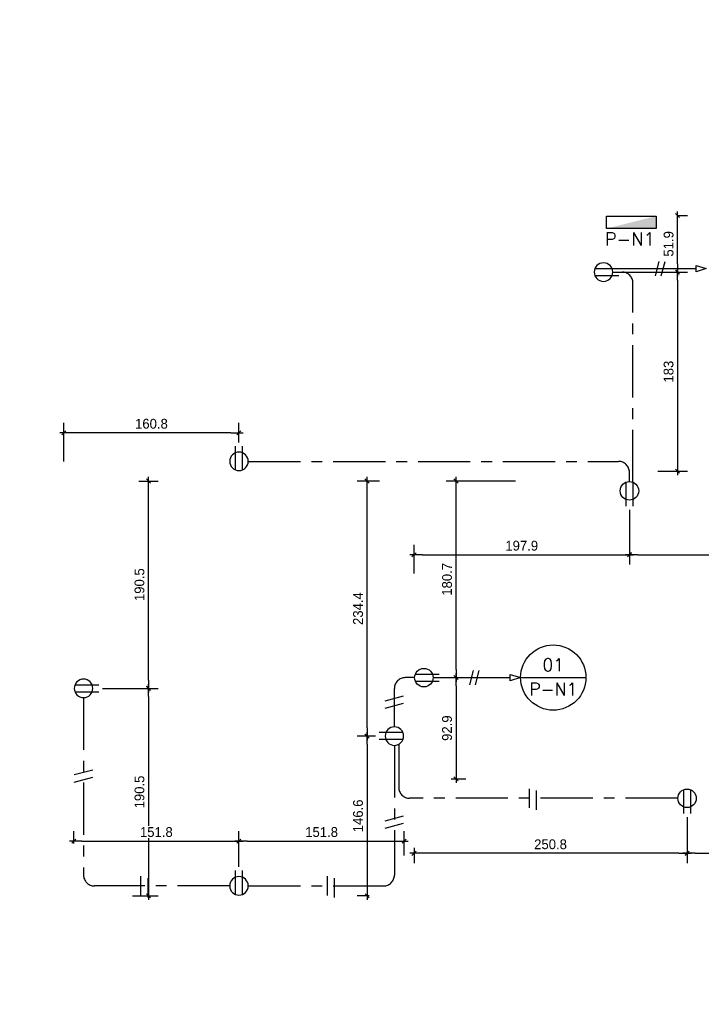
# Model space of a CAD drawing. Header units: millimetres. Extents: x 19439 to 19711, y 4351 to 4752.
# Tile 6 of 256: x 19463.34 to 19469.6, y 4514.88 to 4523.93. Entities that reach past the tile are written whole.
import ezdxf
from ezdxf.enums import TextEntityAlignment as Align

# ---------------------------------------------------------------- set-up
doc = ezdxf.new("R2010")
doc.units = ezdxf.units.MM
doc.linetypes.add('ACAD_ISO04W100', pattern=[30, 24, -3, 0, -3])
for name, color, linetype in [('0 @ 0.5', 7, 'Continuous'), ('cotas', 1, 'Continuous'), ('cotas @ 500', 1, 'Continuous'), ('E-NOTE', 2, 'Continuous'), ('E-POWER', 4, 'Continuous'), ('E-POWER-CIRC', 3, 'ACAD_ISO04W100'), ('Simbols', 3, 'Continuous')]:
    doc.layers.add(name, color=color, linetype=linetype)
doc.styles.add('century gothic', font='GOTHIC.TTF')
doc.styles.add('JACFER', font='romans.shx', dxfattribs={"oblique": 15})
doc.styles.add('ROMAN-S', font='romans.shx', dxfattribs={"oblique": 15})
doc.dimstyles.new('ANOTATIVE 100 SMCONSTRUCCIONES', dxfattribs={"dimscale": 0, "dimtxt": 0.18, "dimasz": 0.15, "dimexe": 0.18, "dimexo": 0.09, "dimgap": 0.1, "dimtad": 1, "dimzin": 0, "dimdsep": 46, "dimtxsty": 'century gothic', "dimblk1": 'FLECHA1', "dimblk2": 'FLECHA1', "dimsah": 1, "dimcen": 0.18, "dimdle": 0.075, "dimclrd": 1, "dimclre": 1, "dimclrt": 2, "dimaunit": 1, "dimadec": 0, "dimazin": 0, "dimtfac": 0.75, "dimtix": 1, "dimtmove": 2, "dimatfit": 3, "dimfxl": 0.09, "dimtvp": 1.5, "dimtfill": 1, "dimtolj": 1, "dimtzin": 0, "dimarcsym": 0})
doc.dimstyles.new('ANOTATIVE CM SMCONSTRUCCIONES', dxfattribs={"dimscale": 0, "dimtxt": 0.18, "dimasz": 0.15, "dimexe": 0.18, "dimexo": 0.18, "dimgap": 0.07, "dimtad": 1, "dimdec": 1, "dimlfac": 100, "dimdsep": 46, "dimtxsty": 'century gothic', "dimblk1": 'FLECHA1', "dimblk2": 'FLECHA1', "dimsah": 1, "dimcen": 0.18, "dimdle": 0.075, "dimclrd": 1, "dimclre": 1, "dimclrt": 2, "dimaunit": 1, "dimadec": 0, "dimazin": 2, "dimtfac": 0.75, "dimtdec": 1, "dimtix": 1, "dimtmove": 2, "dimatfit": 3, "dimfxl": 0.09, "dimtvp": 1.5, "dimtfill": 1, "dimtolj": 1, "dimtzin": 0, "dimarcsym": 0})

# ---------------------------------------------------------------- blocks, each defined once
blk = doc.blocks.new('FLECHA1')
at = {"color": 4}
blk.add_line((-0.24618, -0.24808), (0.24808, 0.25), dxfattribs=at)
at = {"color": 1}
blk.add_line((-1, 0), (0.49616, 0), dxfattribs=at)
blk = doc.blocks.new('*D467')
at = {"layer": 'cotas', "color": 1, "lineweight": -2, "transparency": 16777216}
for p, q in [((19614.326, 4625.8448), (19614.326, 4700.8448)), ((19570.9836, 4550.8448), (19524.326, 4550.8448)), ((19614.326, 4548.4298), (19614.326, 4550.8448)), ((19570.5339, 4548.4298), (19524.326, 4548.4298)), ((19614.326, 4473.4298), (19614.326, 4398.4298))]:
    blk.add_line(p, q, dxfattribs=at)
at = {"layer": 'Defpoints', "color": 0, "transparency": 16777216}
for p in [(19614.326, 4550.8448), (19615.9836, 4550.8448), (19615.5339, 4548.4298)]:
    blk.add_point(p, dxfattribs=at)
at = {"layer": 'cotas', "color": 1, "lineweight": -2, "transparency": 16777216, "xscale": 75, "yscale": 75, "zscale": 75}
for p, rotation in [((19614.326, 4550.8448), 270), ((19614.326, 4548.4298), 90)]:
    blk.add_blockref('FLECHA1', p, dxfattribs=dict(at, rotation=rotation))
at = {"layer": 'cotas', "color": 2, "transparency": 16777216, "insert": (19517.3376, 4549.6373), "char_height": 90, "attachment_point": 5, "rotation": 90, "style": 'century gothic', "bg_fill": 3, "box_fill_scale": 1.1, "bg_fill_color": 256, "bg_fill_true_color": 13158600, "bg_fill_transparency": 0}
blk.add_mtext('\\A1;2.42', dxfattribs=at)
blk = doc.blocks.new('TOMACORRIENTE')
at = {"layer": 'E-POWER', "ltscale": 0.5}
for p, q in [((11.83, 15.92), (11.83, 16.243)), ((11.924, 15.92), (11.924, 16.243))]:
    blk.add_line(p, q, dxfattribs=at)
blk.add_circle((11.877, 16.036), 0.125, dxfattribs=at)
blk = doc.blocks.new('*D437')
at = {"color": 1, "lineweight": -2, "transparency": 16777216}
for p, q in [((19464.4311, 4519.6925), (19464.6102, 4519.6925)), ((19464.5202, 4517.8625), (19464.5202, 4519.6175)), ((19464.0987, 4517.7875), (19464.6102, 4517.7875))]:
    blk.add_line(p, q, dxfattribs=at)
at = {"layer": 'Defpoints', "color": 0, "transparency": 16777216}
for p in [(19464.3411, 4519.6925), (19464.5202, 4519.6925), (19464.0087, 4517.7875)]:
    blk.add_point(p, dxfattribs=at)
at = {"color": 1, "lineweight": -2, "transparency": 16777216, "xscale": 0.075, "yscale": 0.075, "zscale": 0.075}
for p, rotation in [((19464.5202, 4519.6925), 90), ((19464.5202, 4517.7875), 270)]:
    blk.add_blockref('FLECHA1', p, dxfattribs=dict(at, rotation=rotation))
at = {"color": 2, "transparency": 16777216, "insert": (19464.4379, 4518.74), "char_height": 0.09, "attachment_point": 5, "rotation": 90, "style": 'century gothic', "bg_fill": 3, "box_fill_scale": 1.1, "bg_fill_color": 256, "bg_fill_true_color": 13158600, "bg_fill_transparency": 0}
blk.add_mtext('\\A1;190.5', dxfattribs=at)
blk = doc.blocks.new('*D438')
at = {"color": 1, "lineweight": -2, "transparency": 16777216}
for p, q in [((19464.0987, 4517.7875), (19464.6102, 4517.7875)), ((19464.5202, 4517.7125), (19464.5202, 4515.9575)), ((19464.3753, 4515.8825), (19464.6102, 4515.8825))]:
    blk.add_line(p, q, dxfattribs=at)
at = {"layer": 'Defpoints', "color": 0, "transparency": 16777216}
for p in [(19464.0087, 4517.7875), (19464.2853, 4515.8825), (19464.5202, 4515.8825)]:
    blk.add_point(p, dxfattribs=at)
at = {"color": 1, "lineweight": -2, "transparency": 16777216, "xscale": 0.075, "yscale": 0.075, "zscale": 0.075}
for p, rotation in [((19464.5202, 4517.7875), 90), ((19464.5202, 4515.8825), 270)]:
    blk.add_blockref('FLECHA1', p, dxfattribs=dict(at, rotation=rotation))
at = {"color": 2, "transparency": 16777216, "insert": (19464.4379, 4516.835), "char_height": 0.09, "attachment_point": 5, "rotation": 90, "style": 'century gothic', "bg_fill": 3, "box_fill_scale": 1.1, "bg_fill_color": 256, "bg_fill_true_color": 13158600, "bg_fill_transparency": 0}
blk.add_mtext('\\A1;190.5', dxfattribs=at)
blk = doc.blocks.new('*D439')
at = {"color": 1, "lineweight": -2, "transparency": 16777216}
for p, q in [((19463.8337, 4516.3622), (19463.8337, 4516.4745)), ((19465.3518, 4516.1475), (19465.3518, 4516.4745)), ((19463.9087, 4516.3845), (19465.2768, 4516.3845))]:
    blk.add_line(p, q, dxfattribs=at)
at = {"layer": 'Defpoints', "color": 0, "transparency": 16777216}
for p in [(19465.3518, 4516.3845), (19463.8337, 4516.2722), (19465.3518, 4516.0575)]:
    blk.add_point(p, dxfattribs=at)
at = {"color": 1, "lineweight": -2, "transparency": 16777216, "xscale": 0.075, "yscale": 0.075, "zscale": 0.075, "rotation": 180}
blk.add_blockref('FLECHA1', (19463.8337, 4516.3845), dxfattribs=at)
at = {"color": 1, "lineweight": -2, "transparency": 16777216, "xscale": 0.075, "yscale": 0.075, "zscale": 0.075}
blk.add_blockref('FLECHA1', (19465.3518, 4516.3845), dxfattribs=at)
at = {"color": 2, "transparency": 16777216, "insert": (19464.5928, 4516.4668), "char_height": 0.09, "attachment_point": 5, "style": 'century gothic', "bg_fill": 3, "box_fill_scale": 1.1, "bg_fill_color": 256, "bg_fill_true_color": 13158600, "bg_fill_transparency": 0}
blk.add_mtext('\\A1;151.8', dxfattribs=at)
blk = doc.blocks.new('*D440')
at = {"color": 1, "lineweight": -2, "transparency": 16777216}
for p, q in [((19465.3518, 4516.1475), (19465.3518, 4516.4745)), ((19466.8699, 4516.2522), (19466.8699, 4516.4745)), ((19465.4268, 4516.3845), (19466.7949, 4516.3845))]:
    blk.add_line(p, q, dxfattribs=at)
at = {"layer": 'Defpoints', "color": 0, "transparency": 16777216}
for p in [(19466.8699, 4516.3845), (19466.8699, 4516.1622), (19465.3518, 4516.0575)]:
    blk.add_point(p, dxfattribs=at)
at = {"color": 1, "lineweight": -2, "transparency": 16777216, "xscale": 0.075, "yscale": 0.075, "zscale": 0.075, "rotation": 180}
blk.add_blockref('FLECHA1', (19465.3518, 4516.3845), dxfattribs=at)
at = {"color": 1, "lineweight": -2, "transparency": 16777216, "xscale": 0.075, "yscale": 0.075, "zscale": 0.075}
blk.add_blockref('FLECHA1', (19466.8699, 4516.3845), dxfattribs=at)
at = {"color": 2, "transparency": 16777216, "insert": (19466.1109, 4516.4668), "char_height": 0.09, "attachment_point": 5, "style": 'century gothic', "bg_fill": 3, "box_fill_scale": 1.1, "bg_fill_color": 256, "bg_fill_true_color": 13158600, "bg_fill_transparency": 0}
blk.add_mtext('\\A1;151.8', dxfattribs=at)
blk = doc.blocks.new('*D441')
at = {"color": 1, "lineweight": -2, "transparency": 16777216}
for p, q in [((19466.6049, 4517.3485), (19466.4382, 4517.3485)), ((19466.5282, 4517.2735), (19466.5282, 4515.9575)), ((19466.5483, 4515.8825), (19466.4382, 4515.8825))]:
    blk.add_line(p, q, dxfattribs=at)
at = {"layer": 'Defpoints', "color": 0, "transparency": 16777216}
for p in [(19466.6949, 4517.3485), (19466.5282, 4515.8825), (19466.6383, 4515.8825)]:
    blk.add_point(p, dxfattribs=at)
at = {"color": 1, "lineweight": -2, "transparency": 16777216, "xscale": 0.075, "yscale": 0.075, "zscale": 0.075}
for p, rotation in [((19466.5282, 4517.3485), 90), ((19466.5282, 4515.8825), 270)]:
    blk.add_blockref('FLECHA1', p, dxfattribs=dict(at, rotation=rotation))
at = {"color": 2, "transparency": 16777216, "insert": (19466.4459, 4516.6155), "char_height": 0.09, "attachment_point": 5, "rotation": 90, "style": 'century gothic', "bg_fill": 3, "box_fill_scale": 1.1, "bg_fill_color": 256, "bg_fill_true_color": 13158600, "bg_fill_transparency": 0}
blk.add_mtext('\\A1;146.6', dxfattribs=at)
blk = doc.blocks.new('*D442')
at = {"color": 1, "lineweight": -2, "transparency": 16777216}
for p, q in [((19466.6415, 4519.6925), (19466.4382, 4519.6925)), ((19466.5282, 4517.4235), (19466.5282, 4519.6175)), ((19466.6049, 4517.3485), (19466.4382, 4517.3485))]:
    blk.add_line(p, q, dxfattribs=at)
at = {"layer": 'Defpoints', "color": 0, "transparency": 16777216}
for p in [(19466.5282, 4519.6925), (19466.7315, 4519.6925), (19466.6949, 4517.3485)]:
    blk.add_point(p, dxfattribs=at)
at = {"color": 1, "lineweight": -2, "transparency": 16777216, "xscale": 0.075, "yscale": 0.075, "zscale": 0.075}
for p, rotation in [((19466.5282, 4519.6925), 90), ((19466.5282, 4517.3485), 270)]:
    blk.add_blockref('FLECHA1', p, dxfattribs=dict(at, rotation=rotation))
at = {"color": 2, "transparency": 16777216, "insert": (19466.4459, 4518.5205), "char_height": 0.09, "attachment_point": 5, "rotation": 90, "style": 'century gothic', "bg_fill": 3, "box_fill_scale": 1.1, "bg_fill_color": 256, "bg_fill_true_color": 13158600, "bg_fill_transparency": 0}
blk.add_mtext('\\A1;234.4', dxfattribs=at)
blk = doc.blocks.new('*D443')
at = {"color": 1, "lineweight": -2, "transparency": 16777216}
for p, q in [((19468.9387, 4519.4275), (19468.9387, 4518.9255)), ((19466.9599, 4518.8421), (19466.9599, 4519.1055)), ((19467.0349, 4519.0155), (19468.8637, 4519.0155))]:
    blk.add_line(p, q, dxfattribs=at)
at = {"layer": 'Defpoints', "color": 0, "transparency": 16777216}
for p in [(19468.9387, 4519.5175), (19468.9387, 4519.0155), (19466.9599, 4518.7521)]:
    blk.add_point(p, dxfattribs=at)
at = {"color": 1, "lineweight": -2, "transparency": 16777216, "xscale": 0.075, "yscale": 0.075, "zscale": 0.075, "rotation": 180}
blk.add_blockref('FLECHA1', (19466.9599, 4519.0155), dxfattribs=at)
at = {"color": 1, "lineweight": -2, "transparency": 16777216, "xscale": 0.075, "yscale": 0.075, "zscale": 0.075}
blk.add_blockref('FLECHA1', (19468.9387, 4519.0155), dxfattribs=at)
at = {"color": 2, "transparency": 16777216, "insert": (19467.9493, 4519.0978), "char_height": 0.09, "attachment_point": 5, "style": 'century gothic', "bg_fill": 3, "box_fill_scale": 1.1, "bg_fill_color": 256, "bg_fill_true_color": 13158600, "bg_fill_transparency": 0}
blk.add_mtext('\\A1;197.9', dxfattribs=at)
blk = doc.blocks.new('*D444')
at = {"color": 1, "lineweight": -2, "transparency": 16777216}
for p, q in [((19470.8074, 4519.5893), (19470.8074, 4518.9255)), ((19468.9387, 4519.4275), (19468.9387, 4518.9255)), ((19469.0137, 4519.0155), (19470.7324, 4519.0155))]:
    blk.add_line(p, q, dxfattribs=at)
at = {"layer": 'Defpoints', "color": 0, "transparency": 16777216}
for p in [(19470.8074, 4519.6793), (19468.9387, 4519.5175), (19470.8074, 4519.0155)]:
    blk.add_point(p, dxfattribs=at)
at = {"color": 1, "lineweight": -2, "transparency": 16777216, "xscale": 0.075, "yscale": 0.075, "zscale": 0.075, "rotation": 180}
blk.add_blockref('FLECHA1', (19468.9387, 4519.0155), dxfattribs=at)
at = {"color": 1, "lineweight": -2, "transparency": 16777216, "xscale": 0.075, "yscale": 0.075, "zscale": 0.075}
blk.add_blockref('FLECHA1', (19470.8074, 4519.0155), dxfattribs=at)
at = {"color": 2, "transparency": 16777216, "insert": (19469.8731, 4519.0978), "char_height": 0.09, "attachment_point": 5, "style": 'century gothic', "bg_fill": 3, "box_fill_scale": 1.1, "bg_fill_color": 256, "bg_fill_true_color": 13158600, "bg_fill_transparency": 0}
blk.add_mtext('\\A1;186.9', dxfattribs=at)
blk = doc.blocks.new('*D445')
at = {"color": 1, "lineweight": -2, "transparency": 16777216}
for p, q in [((19469.4679, 4516.6025), (19469.4679, 4516.182)), ((19466.9599, 4516.3226), (19466.9599, 4516.182)), ((19469.3929, 4516.272), (19467.0349, 4516.272))]:
    blk.add_line(p, q, dxfattribs=at)
at = {"layer": 'Defpoints', "color": 0, "transparency": 16777216}
for p in [(19469.4679, 4516.6925), (19466.9599, 4516.4126), (19466.9599, 4516.272)]:
    blk.add_point(p, dxfattribs=at)
at = {"color": 1, "lineweight": -2, "transparency": 16777216, "xscale": 0.075, "yscale": 0.075, "zscale": 0.075, "rotation": 180}
blk.add_blockref('FLECHA1', (19466.9599, 4516.272), dxfattribs=at)
at = {"color": 1, "lineweight": -2, "transparency": 16777216, "xscale": 0.075, "yscale": 0.075, "zscale": 0.075}
blk.add_blockref('FLECHA1', (19469.4679, 4516.272), dxfattribs=at)
at = {"color": 2, "transparency": 16777216, "insert": (19468.2139, 4516.3543), "char_height": 0.09, "attachment_point": 5, "style": 'century gothic', "bg_fill": 3, "box_fill_scale": 1.1, "bg_fill_color": 256, "bg_fill_true_color": 13158600, "bg_fill_transparency": 0}
blk.add_mtext('\\A1;250.8', dxfattribs=at)
blk = doc.blocks.new('*D446')
at = {"color": 1, "lineweight": -2, "transparency": 16777216}
for p, q in [((19469.4679, 4516.6025), (19469.4679, 4516.182)), ((19470.8074, 4516.4429), (19470.8074, 4516.182)), ((19469.5429, 4516.272), (19470.7324, 4516.272))]:
    blk.add_line(p, q, dxfattribs=at)
at = {"layer": 'Defpoints', "color": 0, "transparency": 16777216}
for p in [(19469.4679, 4516.6925), (19470.8074, 4516.5329), (19470.8074, 4516.272)]:
    blk.add_point(p, dxfattribs=at)
at = {"color": 1, "lineweight": -2, "transparency": 16777216, "xscale": 0.075, "yscale": 0.075, "zscale": 0.075, "rotation": 180}
blk.add_blockref('FLECHA1', (19469.4679, 4516.272), dxfattribs=at)
at = {"color": 1, "lineweight": -2, "transparency": 16777216, "xscale": 0.075, "yscale": 0.075, "zscale": 0.075}
blk.add_blockref('FLECHA1', (19470.8074, 4516.272), dxfattribs=at)
at = {"color": 2, "transparency": 16777216, "insert": (19470.1377, 4516.3543), "char_height": 0.09, "attachment_point": 5, "style": 'century gothic', "bg_fill": 3, "box_fill_scale": 1.1, "bg_fill_color": 256, "bg_fill_true_color": 13158600, "bg_fill_transparency": 0}
blk.add_mtext('\\A1;133.9', dxfattribs=at)
blk = doc.blocks.new('*D453')
at = {"color": 1, "lineweight": -2, "transparency": 16777216}
for p, q in [((19463.7437, 4519.8725), (19463.7437, 4520.2259)), ((19465.3518, 4520.0475), (19465.3518, 4520.2259)), ((19465.2768, 4520.1359), (19463.8187, 4520.1359))]:
    blk.add_line(p, q, dxfattribs=at)
at = {"layer": 'Defpoints', "color": 0, "transparency": 16777216}
for p in [(19463.7437, 4520.1359), (19465.3518, 4519.9575), (19463.7437, 4519.7825)]:
    blk.add_point(p, dxfattribs=at)
at = {"color": 1, "lineweight": -2, "transparency": 16777216, "xscale": 0.075, "yscale": 0.075, "zscale": 0.075, "rotation": 180}
blk.add_blockref('FLECHA1', (19463.7437, 4520.1359), dxfattribs=at)
at = {"color": 1, "lineweight": -2, "transparency": 16777216, "xscale": 0.075, "yscale": 0.075, "zscale": 0.075}
blk.add_blockref('FLECHA1', (19465.3518, 4520.1359), dxfattribs=at)
at = {"color": 2, "transparency": 16777216, "insert": (19464.5478, 4520.2182), "char_height": 0.09, "attachment_point": 5, "style": 'century gothic', "bg_fill": 3, "box_fill_scale": 1.1, "bg_fill_color": 256, "bg_fill_true_color": 13158600, "bg_fill_transparency": 0}
blk.add_mtext('\\A1;160.8', dxfattribs=at)
blk = doc.blocks.new('*D456')
at = {"color": 1, "lineweight": -2, "transparency": 16777216}
for p, q in [((19468.7899, 4521.6122), (19469.4706, 4521.6122)), ((19469.3806, 4521.5372), (19469.3806, 4519.8575)), ((19469.1996, 4519.7825), (19469.4706, 4519.7825))]:
    blk.add_line(p, q, dxfattribs=at)
at = {"layer": 'Defpoints', "color": 0, "transparency": 16777216}
for p in [(19468.6999, 4521.6122), (19469.1096, 4519.7825), (19469.3806, 4519.7825)]:
    blk.add_point(p, dxfattribs=at)
at = {"color": 1, "lineweight": -2, "transparency": 16777216, "xscale": 0.075, "yscale": 0.075, "zscale": 0.075}
for p, rotation in [((19469.3806, 4521.6122), 90), ((19469.3806, 4519.7825), 270)]:
    blk.add_blockref('FLECHA1', p, dxfattribs=dict(at, rotation=rotation))
at = {"color": 2, "transparency": 16777216, "insert": (19469.2984, 4520.6974), "char_height": 0.09, "attachment_point": 5, "rotation": 90, "style": 'century gothic', "bg_fill": 3, "box_fill_scale": 1.1, "bg_fill_color": 256, "bg_fill_true_color": 13158600, "bg_fill_transparency": 0}
blk.add_mtext('\\A1;183', dxfattribs=at)
blk = doc.blocks.new('*D457')
at = {"color": 1, "lineweight": -2, "transparency": 16777216}
for p, q in [((19469.3776, 4522.1309), (19469.4706, 4522.1309)), ((19469.3806, 4521.6872), (19469.3806, 4522.0559)), ((19469.4219, 4521.6122), (19469.4706, 4521.6122))]:
    blk.add_line(p, q, dxfattribs=at)
at = {"layer": 'Defpoints', "color": 0, "transparency": 16777216}
for p in [(19469.2876, 4522.1309), (19469.3806, 4522.1309), (19469.3319, 4521.6122)]:
    blk.add_point(p, dxfattribs=at)
at = {"color": 1, "lineweight": -2, "transparency": 16777216, "xscale": 0.075, "yscale": 0.075, "zscale": 0.075}
for p, rotation in [((19469.3806, 4522.1309), 90), ((19469.3806, 4521.6122), 270)]:
    blk.add_blockref('FLECHA1', p, dxfattribs=dict(at, rotation=rotation))
at = {"color": 2, "transparency": 16777216, "insert": (19469.2984, 4521.8716), "char_height": 0.09, "attachment_point": 5, "rotation": 90, "style": 'century gothic', "bg_fill": 3, "box_fill_scale": 1.1, "bg_fill_color": 256, "bg_fill_true_color": 13158600, "bg_fill_transparency": 0}
blk.add_mtext('\\A1;51.9', dxfattribs=at)
blk = doc.blocks.new('*D458')
at = {"color": 1, "lineweight": -2, "transparency": 16777216}
for p, q in [((19467.1399, 4517.886), (19467.4357, 4517.886)), ((19467.3457, 4517.811), (19467.3457, 4517.0325)), ((19467.301, 4516.9575), (19467.4357, 4516.9575))]:
    blk.add_line(p, q, dxfattribs=at)
at = {"layer": 'Defpoints', "color": 0, "transparency": 16777216}
for p in [(19467.0499, 4517.886), (19467.211, 4516.9575), (19467.3457, 4516.9575)]:
    blk.add_point(p, dxfattribs=at)
at = {"color": 1, "lineweight": -2, "transparency": 16777216, "xscale": 0.075, "yscale": 0.075, "zscale": 0.075}
for p, rotation in [((19467.3457, 4517.886), 90), ((19467.3457, 4516.9575), 270)]:
    blk.add_blockref('FLECHA1', p, dxfattribs=dict(at, rotation=rotation))
at = {"color": 2, "transparency": 16777216, "insert": (19467.2634, 4517.4218), "char_height": 0.09, "attachment_point": 5, "rotation": 90, "style": 'century gothic', "bg_fill": 3, "box_fill_scale": 1.1, "bg_fill_color": 256, "bg_fill_true_color": 13158600, "bg_fill_transparency": 0}
blk.add_mtext('\\A1;92.9', dxfattribs=at)
blk = doc.blocks.new('*D459')
at = {"color": 1, "lineweight": -2, "transparency": 16777216}
for p, q in [((19467.8923, 4519.6925), (19467.2557, 4519.6925)), ((19467.3457, 4517.961), (19467.3457, 4519.6175)), ((19467.1399, 4517.886), (19467.4357, 4517.886))]:
    blk.add_line(p, q, dxfattribs=at)
at = {"layer": 'Defpoints', "color": 0, "transparency": 16777216}
for p in [(19467.3457, 4519.6925), (19467.9823, 4519.6925), (19467.0499, 4517.886)]:
    blk.add_point(p, dxfattribs=at)
at = {"color": 1, "lineweight": -2, "transparency": 16777216, "xscale": 0.075, "yscale": 0.075, "zscale": 0.075}
for p, rotation in [((19467.3457, 4519.6925), 90), ((19467.3457, 4517.886), 270)]:
    blk.add_blockref('FLECHA1', p, dxfattribs=dict(at, rotation=rotation))
at = {"color": 2, "transparency": 16777216, "insert": (19467.2634, 4518.7893), "char_height": 0.09, "attachment_point": 5, "rotation": 90, "style": 'century gothic', "bg_fill": 3, "box_fill_scale": 1.1, "bg_fill_color": 256, "bg_fill_true_color": 13158600, "bg_fill_transparency": 0}
blk.add_mtext('\\A1;180.7', dxfattribs=at)
blk = doc.blocks.new('*U750')
at = {"layer": 'cotas @ 500'}
dim = blk.add_linear_dim(base=(19614.3260382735, 4550.8448237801), p1=(19615.5338597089, 4548.4298237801), p2=(19615.9836080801, 4550.8448237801), angle=90, dimstyle='ANOTATIVE 100 SMCONSTRUCCIONES', override={"dimscale": 500, "dimtix": 1, "dimtofl": 1, "dimtmove": 1, "dimatfit": 1}, dxfattribs=at)
dim.commit()
dim.dimension.update_dxf_attribs({"geometry": '*D467', "text_midpoint": (19517.3375950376, 4549.6373237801)})

msp = doc.modelspace()

# ---------------------------------------------------------------- block references
at = {"layer": 'cotas'}
msp.add_blockref('*U750', (0, 0), dxfattribs=at)

# ---------------------------------------------------------------- next in the draw order: hatches: boundary and pattern name
at = {"layer": 'Simbols', "ltscale": 0.035}
msp.add_hatch(color=2, dxfattribs=at).paths.add_polyline_path([(19469.1831, 4522.1259), (19468.7292, 4522.0125), (19469.1831, 4522.0125)])

# ---------------------------------------------------------------- next in the draw order: linework, layer by layer
at = {"layer": 'E-NOTE', "ltscale": 0.5}
for p, q in [((19469.1779, 4521.5789), (19469.2129, 4521.7096)), ((19469.2305, 4521.5789), (19469.2655, 4521.7096)), ((19468.8407, 4521.6443), (19469.5502, 4521.6443)), ((19467.4722, 4517.8213), (19467.5072, 4517.952)), ((19467.5247, 4517.8213), (19467.5597, 4517.952)), ((19467.1349, 4517.8866), (19467.8444, 4517.8866))]:
    msp.add_line(p, q, dxfattribs=at)
at = {"layer": 'E-NOTE'}
msp.add_line((19467.939, 4517.8866), (19468.539, 4517.8866), dxfattribs=at)
at = {"layer": 'E-NOTE', "ltscale": 0.5}
for points in [[(19469.6448, 4521.6443), (19469.5502, 4521.6154), (19469.5502, 4521.6732)], [(19467.939, 4517.8866), (19467.8444, 4517.8577), (19467.8444, 4517.9155)]]:
    msp.add_lwpolyline(points, close=True, dxfattribs=at)
at = {"layer": 'E-NOTE'}
msp.add_circle((19468.239, 4517.8866), 0.3, dxfattribs=at)
at = {"layer": 'E-POWER-CIRC', "ltscale": 0.02}
for p, q in [((19468.7849, 4521.6122), (19468.8708, 4521.6122)), ((19468.9708, 4519.6813), (19468.9708, 4521.5122)), ((19465.4368, 4519.8725), (19468.8387, 4519.8725)), ((19468.9387, 4519.6875), (19468.9387, 4519.7725)), ((19466.9649, 4517.886), (19466.8799, 4517.886)), ((19466.7799, 4517.4335), (19466.7799, 4517.786)), ((19463.9237, 4517.7025), (19463.9237, 4516.0725)), ((19466.7799, 4517.2635), (19466.7799, 4516.0725)), ((19466.8193, 4517.2732), (19466.8193, 4516.8775)), ((19469.3829, 4516.7775), (19466.9193, 4516.7775)), ((19465.2668, 4515.9725), (19464.0237, 4515.9725)), ((19465.4368, 4515.9725), (19466.6799, 4515.9725))]:
    msp.add_line(p, q, dxfattribs=at)
at = {"layer": 'E-POWER-CIRC'}
for p, q in [((19466.6947, 4517.6733), (19466.8647, 4517.7188)), ((19466.6947, 4517.6049), (19466.8647, 4517.6505)), ((19463.8385, 4516.9949), (19464.0085, 4517.0404)), ((19463.8385, 4516.9265), (19464.0085, 4516.9721)), ((19468.0196, 4516.6896), (19468.0195, 4516.8655)), ((19468.0856, 4516.6719), (19468.0855, 4516.8479)), ((19466.6947, 4516.5707), (19466.8647, 4516.6162)), ((19466.6947, 4516.5024), (19466.8647, 4516.5479)), ((19464.4505, 4515.8845), (19464.4504, 4516.0605)), ((19466.1642, 4515.8846), (19466.1641, 4516.0605)), ((19464.5165, 4515.8669), (19464.5164, 4516.0428)), ((19466.2302, 4515.8669), (19466.2301, 4516.0429))]:
    msp.add_line(p, q, dxfattribs=at)
at = {"layer": 'E-POWER-CIRC', "ltscale": 0.02}
for centre, start, end in [((19468.8708, 4521.5122), 0, 90), ((19468.8387, 4519.7725), 0, 90), ((19466.8799, 4517.786), 90, 180), ((19466.9193, 4516.8775), 180, 270), ((19464.0237, 4516.0725), 180, 270), ((19466.6799, 4516.0725), 270, 0)]:
    msp.add_arc(centre, 0.1, start, end, dxfattribs=at)
at = {"layer": 'Simbols', "ltscale": 0.035}
msp.add_lwpolyline([(19469.1831, 4522.0125), (19468.7292, 4522.0125), (19468.7292, 4522.1259), (19469.1831, 4522.1259)], close=True, dxfattribs=at)

# ---------------------------------------------------------------- next in the draw order: block references
at = {"layer": 'E-POWER', "ltscale": 0.5, "yscale": 0.68, "zscale": 0.68}
for p, xscale, rotation in [((19457.7958, 4513.5356), -0.68, 270), ((19477.0152, 4530.5067), 0.68, 180), ((19456.1458, 4525.9626), 0.68, 270), ((19453.0196, 4509.711), -0.68, 270), ((19477.6841, 4525.4251), -0.68, 90), ((19477.5445, 4527.6817), 0.68, 180)]:
    msp.add_blockref('TOMACORRIENTE', p, dxfattribs=dict(at, xscale=xscale, rotation=rotation))
at = {"layer": 'E-POWER', "ltscale": 0.5, "xscale": -0.68, "yscale": 0.68, "zscale": 0.68}
for p in [(19473.4284, 4508.9684), (19473.4284, 4505.0684)]:
    msp.add_blockref('TOMACORRIENTE', p, dxfattribs=at)

# ---------------------------------------------------------------- next in the draw order: texts
at = {"layer": 'E-NOTE', "style": 'ROMAN-S'}
for s, p in [('01', (19468.239, 4517.9455)), ('P-N1', (19468.239, 4517.7221))]:
    msp.add_text(s, height=0.11539, dxfattribs=at).set_placement(p, align=Align.CENTER)
at = {"layer": 'E-POWER', "color": 2, "ltscale": 0.5, "style": 'JACFER'}
msp.add_text('P-N1', height=0.12, dxfattribs=at).set_placement((19468.7132, 4521.855))

# ---------------------------------------------------------------- next in the draw order: dimensions: what is measured, and where the dimension line sits
at = {"layer": '0 @ 0.5'}
for base, p1, p2, picture, middle in [((19469.3806, 4519.7825), (19468.6999, 4521.6122), (19469.1096, 4519.7825), '*D456', (19469.2984, 4520.6974)), ((19464.5202, 4519.6925), (19464.0087, 4517.7875), (19464.3411, 4519.6925), '*D437', (19464.4379, 4518.74)), ((19467.34568, 4516.95753), (19467.04993, 4517.88604), (19467.21102, 4516.95753), '*D458', (19467.26342, 4517.42178))]:
    dim = msp.add_linear_dim(base=base, p1=p1, p2=p2, angle=90, dimstyle='ANOTATIVE CM SMCONSTRUCCIONES', override={"dimscale": 0.5, "dimtix": 1, "dimtofl": 1, "dimtmove": 2, "dimatfit": 3}, dxfattribs=at)
    dim.commit()
    dim.dimension.update_dxf_attribs({"geometry": picture, "text_midpoint": middle})
for base, p1, p2, picture, middle in [((19463.7437, 4520.1359), (19465.3518, 4519.9575), (19463.7437, 4519.7825), '*D453', (19464.5478, 4520.2182)), ((19468.9387, 4519.0155), (19466.9599, 4518.7521), (19468.9387, 4519.5175), '*D443', (19467.9493, 4519.0978))]:
    dim = msp.add_linear_dim(base=base, p1=p1, p2=p2, dimstyle='ANOTATIVE CM SMCONSTRUCCIONES', override={"dimscale": 0.5, "dimtix": 1, "dimtofl": 1, "dimtmove": 2, "dimatfit": 3}, dxfattribs=at)
    dim.commit()
    dim.dimension.update_dxf_attribs({"geometry": picture, "text_midpoint": middle})

# ---------------------------------------------------------------- next in the draw order: dimensions: what is measured, and where the dimension line sits
for base, p1, p2, picture, middle in [((19469.3806, 4522.1309), (19469.3319, 4521.6122), (19469.2876, 4522.1309), '*D457', (19469.2984, 4521.8716)), ((19467.34568, 4519.692544), (19467.049925, 4517.886038), (19467.982342, 4519.692544), '*D459', (19467.263416, 4518.789291)), ((19464.5202, 4515.8825), (19464.0087, 4517.7875), (19464.2853, 4515.8825), '*D438', (19464.4379, 4516.835))]:
    dim = msp.add_linear_dim(base=base, p1=p1, p2=p2, angle=90, dimstyle='ANOTATIVE CM SMCONSTRUCCIONES', override={"dimscale": 0.5, "dimtix": 1, "dimtofl": 1, "dimtmove": 2, "dimatfit": 3}, dxfattribs=at)
    dim.commit()
    dim.dimension.update_dxf_attribs({"geometry": picture, "text_midpoint": middle})
dim = msp.add_linear_dim(base=(19470.8074, 4519.0155), p1=(19468.9387, 4519.5175), p2=(19470.8074, 4519.6793), dimstyle='ANOTATIVE CM SMCONSTRUCCIONES', override={"dimscale": 0.5, "dimtix": 1, "dimtofl": 1, "dimtmove": 2, "dimatfit": 3}, dxfattribs=at)
dim.commit()
dim.dimension.update_dxf_attribs({"geometry": '*D444', "text_midpoint": (19469.8731, 4519.0978)})

# ---------------------------------------------------------------- next in the draw order: dimensions: what is measured, and where the dimension line sits
dim = msp.add_linear_dim(base=(19465.3518, 4516.3845), p1=(19463.8337, 4516.2722), p2=(19465.3518, 4516.0575), dimstyle='ANOTATIVE CM SMCONSTRUCCIONES', override={"dimscale": 0.5, "dimtix": 1, "dimtofl": 1, "dimtmove": 2, "dimatfit": 3}, dxfattribs=at)
dim.commit()
dim.dimension.update_dxf_attribs({"geometry": '*D439', "text_midpoint": (19464.5928, 4516.4668)})

# ---------------------------------------------------------------- next in the draw order: dimensions: what is measured, and where the dimension line sits
dim = msp.add_linear_dim(base=(19466.8699, 4516.3845), p1=(19465.3518, 4516.0575), p2=(19466.8699, 4516.1622), dimstyle='ANOTATIVE CM SMCONSTRUCCIONES', override={"dimscale": 0.5, "dimtix": 1, "dimtofl": 1, "dimtmove": 2, "dimatfit": 3}, dxfattribs=at)
dim.commit()
dim.dimension.update_dxf_attribs({"geometry": '*D440', "text_midpoint": (19466.1109, 4516.4668)})

# ---------------------------------------------------------------- next in the draw order: dimensions: what is measured, and where the dimension line sits
dim = msp.add_linear_dim(base=(19466.5282, 4515.8825), p1=(19466.6949, 4517.3485), p2=(19466.6383, 4515.8825), angle=90, dimstyle='ANOTATIVE CM SMCONSTRUCCIONES', override={"dimscale": 0.5, "dimtix": 1, "dimtofl": 1, "dimtmove": 2, "dimatfit": 3}, dxfattribs=at)
dim.commit()
dim.dimension.update_dxf_attribs({"geometry": '*D441', "text_midpoint": (19466.4459, 4516.6155)})
dim = msp.add_linear_dim(base=(19466.9599, 4516.272), p1=(19469.4679, 4516.6925), p2=(19466.9599, 4516.4126), dimstyle='ANOTATIVE CM SMCONSTRUCCIONES', override={"dimscale": 0.5, "dimtix": 1, "dimtofl": 1, "dimtmove": 2, "dimatfit": 3}, dxfattribs=at)
dim.commit()
dim.dimension.update_dxf_attribs({"geometry": '*D445', "text_midpoint": (19468.2139, 4516.3543)})

# ---------------------------------------------------------------- next in the draw order: dimensions: what is measured, and where the dimension line sits
dim = msp.add_linear_dim(base=(19466.5282, 4519.6925), p1=(19466.6949, 4517.3485), p2=(19466.7315, 4519.6925), angle=90, dimstyle='ANOTATIVE CM SMCONSTRUCCIONES', override={"dimscale": 0.5, "dimtix": 1, "dimtofl": 1, "dimtmove": 2, "dimatfit": 3}, dxfattribs=at)
dim.commit()
dim.dimension.update_dxf_attribs({"geometry": '*D442', "text_midpoint": (19466.4459, 4518.5205)})
dim = msp.add_linear_dim(base=(19470.8074250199, 4516.2720071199), p1=(19469.4679250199, 4516.6925307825), p2=(19470.8074250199, 4516.5328776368), dimstyle='ANOTATIVE CM SMCONSTRUCCIONES', override={"dimscale": 0.5, "dimtix": 1, "dimtofl": 1, "dimtmove": 2, "dimatfit": 3}, dxfattribs=at)
dim.commit()
dim.dimension.update_dxf_attribs({"geometry": '*D446', "text_midpoint": (19470.1376750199, 4516.354270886)})

doc.saveas('drawing.dxf')
